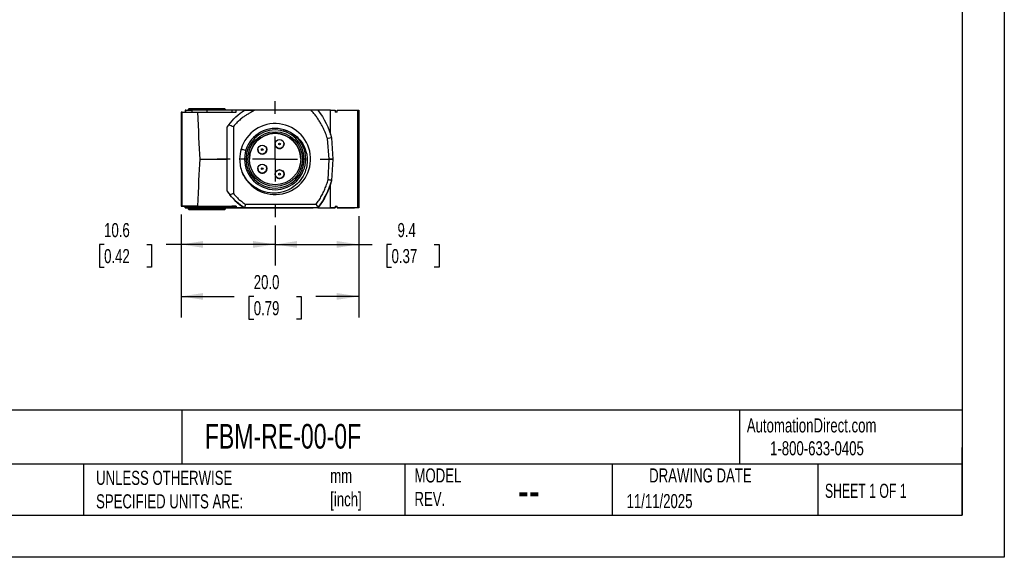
# Model space of a CAD drawing. Header units: millimetres. Extents: x 0 to 210, y 0 to 162.
# Tile 2 of 4: x 99 to 210, y 0 to 61. Entities that reach past the tile are written whole.
import ezdxf

# ---------------------------------------------------------------- set-up
doc = ezdxf.new("R2010")
doc.units = ezdxf.units.MM
doc.header["$LTSCALE"] = 0.75
doc.linetypes.add('CENTERX2', pattern=[20.32, 12.7, -2.54, 2.54, -2.54])
doc.layers.add('CENTER', color=40, linetype='CENTERX2')
doc.layers.add('DIMENSIONS', color=140, linetype='Continuous', lineweight=25)
doc.layers.add('TEXT', color=140, linetype='Continuous', lineweight=25)
doc.styles.add('SLDTEXTSTYLE0', font='TXT', dxfattribs={"width": 0.7})
doc.styles.add('SLDTEXTSTYLE1', font='TXT', dxfattribs={"width": 0.65})
doc.dimstyles.new('SLDDIMSTYLE1', dxfattribs={"dimtxt": 1.618506, "dimasz": 2.4765, "dimexe": 0, "dimexo": 0.0625, "dimgap": 0.404626, "dimtad": 0, "dimtih": 1, "dimtoh": 1, "dimdec": 1, "dimrnd": 1e-09, "dimzin": 12, "dimdsep": 46, "dimtxsty": 'SLDTEXTSTYLE0', "dimsah": 1, "dimcen": 0.09, "dimadec": 0, "dimazin": 3, "dimtfac": 1, "dimtdec": 1, "dimtofl": 0, "dimtmove": 0, "dimatfit": 3, "dimfxl": 0, "dimfrac": 2, "dimtolj": 1, "dimtzin": 12, "dimarcsym": 0})
doc.dimstyles.new('SLDDIMSTYLE4', dxfattribs={"dimtxt": 1.618506, "dimasz": 2.4765, "dimexe": 0, "dimexo": 0.0625, "dimgap": 0.404626, "dimtad": 0, "dimtih": 1, "dimtoh": 1, "dimdec": 1, "dimrnd": 1e-09, "dimzin": 4, "dimdsep": 46, "dimtxsty": 'SLDTEXTSTYLE0', "dimsah": 1, "dimcen": 0.09, "dimadec": 0, "dimazin": 1, "dimtfac": 1, "dimtdec": 1, "dimtofl": 0, "dimtmove": 0, "dimatfit": 3, "dimfxl": 0, "dimfrac": 2, "dimtolj": 1, "dimtzin": 12, "dimarcsym": 0})

# ---------------------------------------------------------------- blocks, each defined once
blk = doc.blocks.new('_D_9')
at = {"layer": 'DIMENSIONS'}
for p, q in [((116.74, 38.63), (116.74, 27.02)), ((136.77, 38.43), (136.77, 27.02)), ((116.74, 29.4), (122.74, 29.4)), ((124.93, 29.4), (124.38, 29.4)), ((124.38, 29.4), (124.38, 26.83)), ((129.74, 29.4), (130.28, 29.4)), ((130.28, 29.4), (130.28, 26.83)), ((136.77, 29.4), (131.93, 29.4)), ((124.38, 26.83), (124.93, 26.83)), ((130.28, 26.83), (129.74, 26.83))]:
    blk.add_line(p, q, dxfattribs=at)
for points in [[(116.74, 29.4), (119.22, 29.02), (119.22, 29.78)], [(136.77, 29.4), (134.29, 29.78), (134.29, 29.02)]]:
    blk.add_solid(points, dxfattribs=at)
at = {"layer": 'DIMENSIONS', "char_height": 1.587, "attachment_point": 1, "style": 'SLDTEXTSTYLE0'}
for s, insert in [('20.0', (124.93, 31.81)), ('0.79', (124.93, 28.87))]:
    blk.add_mtext(s, dxfattribs=dict(at, insert=insert))
blk = doc.blocks.new('_D_10')
at = {"layer": 'DIMENSIONS'}
for p, q in [((136.77, 38.43), (136.77, 32.88)), ((127.34, 37.39), (127.34, 32.88)), ((127.34, 35.26), (136.77, 35.26)), ((136.77, 35.26), (138.28, 35.26)), ((140.47, 35.26), (139.93, 35.26)), ((139.93, 35.26), (139.93, 32.69)), ((145.28, 35.26), (145.82, 35.26)), ((145.82, 35.26), (145.82, 32.69)), ((139.93, 32.69), (140.47, 32.69)), ((145.82, 32.69), (145.28, 32.69))]:
    blk.add_line(p, q, dxfattribs=at)
for points in [[(127.34, 35.26), (129.82, 34.88), (129.82, 35.64)], [(136.77, 35.26), (134.29, 35.64), (134.29, 34.88)]]:
    blk.add_solid(points, dxfattribs=at)
at = {"layer": 'DIMENSIONS', "char_height": 1.587, "attachment_point": 1, "style": 'SLDTEXTSTYLE0'}
for s, insert in [('9.4', (141.14, 37.67)), ('0.37', (140.47, 34.74))]:
    blk.add_mtext(s, dxfattribs=dict(at, insert=insert))
blk = doc.blocks.new('_D_11')
at = {"layer": 'DIMENSIONS'}
for p, q in [((116.74, 38.63), (116.74, 32.88)), ((127.34, 37.39), (127.34, 32.88)), ((108.06, 35.26), (107.52, 35.26)), ((107.52, 35.26), (107.52, 32.69)), ((112.87, 35.26), (113.41, 35.26)), ((113.41, 35.26), (113.41, 32.69)), ((116.74, 35.26), (115.06, 35.26)), ((127.34, 35.26), (116.74, 35.26)), ((107.52, 32.69), (108.06, 32.69)), ((113.41, 32.69), (112.87, 32.69))]:
    blk.add_line(p, q, dxfattribs=at)
for points in [[(116.74, 35.26), (119.22, 34.88), (119.22, 35.64)], [(127.34, 35.26), (124.86, 35.64), (124.86, 34.88)]]:
    blk.add_solid(points, dxfattribs=at)
at = {"layer": 'DIMENSIONS', "char_height": 1.587, "attachment_point": 1, "style": 'SLDTEXTSTYLE0'}
for s, insert in [('10.6', (108.06, 37.67)), ('0.42', (108.06, 34.74))]:
    blk.add_mtext(s, dxfattribs=dict(at, insert=insert))
blk = doc.blocks.new('SW_CENTERMARKSYMBOL_0')
at = {"layer": 'CENTER', "color": 0}
for p, q in [((0, 5.08), (0, 6.54)), ((0, 0), (0, 2.54)), ((-5.08, 0), (-6.54, 0)), ((0, 0), (-2.54, 0)), ((0, 0), (0, -2.54)), ((0, 0), (2.54, 0)), ((5.08, 0), (6.54, 0)), ((0, -5.08), (0, -6.54))]:
    blk.add_line(p, q, dxfattribs=at)

msp = doc.modelspace()

# ---------------------------------------------------------------- linework, layer by layer
at = {"color": 7, "linetype": 'Continuous'}
for p, q in [((209.55, 161.93), (209.55, 0)), ((209.55, 0), (0, 0))]:
    msp.add_line(p, q, dxfattribs=at)
for p, q in [((116.74, 50.18), (116.74, 39.58)), ((116.86, 39.58), (116.86, 50.18)), ((117.19, 50.38), (117.19, 50.18)), ((117.26, 50.18), (117.26, 50.38)), ((117.64, 50.58), (117.54, 50.48)), ((117.54, 50.48), (117.54, 50.38)), ((117.95, 50.38), (117.95, 50.18)), ((118.57, 50.18), (122.94, 50.18)), ((119.64, 50.38), (119.64, 50.18)), ((122.44, 50.38), (119.64, 50.38)), ((121.74, 50.48), (121.64, 50.58)), ((121.74, 50.38), (121.74, 50.48)), ((122.44, 50.38), (122.44, 50.18)), ((122.94, 50.18), (122.94, 50.38)), ((125.03, 50.38), (122.94, 50.38)), ((131.4, 50.38), (125.03, 50.38)), ((131.64, 50.38), (131.4, 50.38)), ((133.59, 50.38), (131.74, 50.38)), ((133.59, 47.66), (133.59, 50.38)), ((133.59, 50.38), (134.12, 50.38)), ((134.12, 50.38), (134.12, 50.18)), ((134.32, 50.18), (134.12, 50.18)), ((134.32, 50.18), (134.32, 50.38)), ((134.32, 50.38), (136.68, 50.38)), ((136.68, 39.38), (136.68, 50.38)), ((136.77, 50.38), (136.77, 39.38)), ((136.77, 49.05), (136.77, 49.05)), ((121.94, 44.88), (121.94, 48.5)), ((122.64, 48.56), (122.64, 40.99)), ((133.44, 44.86), (133.23, 47.2)), ((133.71, 47.28), (133.32, 47.18)), ((133.71, 47.28), (133.84, 44.88)), ((123.53, 46.1), (123.49, 45.95)), ((123.71, 46.55), (123.71, 46.55)), ((125.39, 45.95), (125.39, 45.95)), ((126.39, 45.95), (126.39, 45.95)), ((127.34, 46.58), (127.34, 46.58)), ((128.34, 46.58), (128.34, 46.58)), ((118.86, 44.88), (121.94, 44.88)), ((121.94, 41.26), (121.94, 44.88)), ((123.34, 44.88), (123.34, 44.88)), ((123.89, 44.88), (123.34, 44.88)), ((124.06, 44.88), (123.89, 44.88)), ((123.89, 44.88), (123.89, 44.88)), ((130.79, 44.88), (130.62, 44.88)), ((130.79, 44.88), (130.79, 44.88)), ((133.32, 42.55), (133.44, 44.86)), ((133.84, 44.86), (133.44, 44.86)), ((133.84, 44.88), (133.71, 42.48)), ((133.84, 44.86), (133.71, 42.48)), ((133.84, 44.88), (133.84, 44.86)), ((133.84, 44.88), (133.84, 44.88)), ((125.39, 43.8), (125.39, 43.8)), ((126.39, 43.8), (126.39, 43.8)), ((127.34, 43.18), (127.34, 43.18)), ((128.34, 43.18), (128.34, 43.18)), ((133.71, 42.48), (133.71, 42.48)), ((133.59, 39.38), (133.59, 42.07)), ((116.74, 39.58), (116.74, 39.58)), ((117.19, 39.38), (117.19, 39.58)), ((117.19, 39.38), (117.2, 39.38)), ((117.2, 39.38), (117.54, 39.38)), ((117.26, 39.38), (117.26, 39.58)), ((117.54, 39.38), (117.54, 39.28)), ((117.54, 39.28), (117.64, 39.18)), ((117.95, 39.58), (117.95, 39.38)), ((118.57, 39.58), (122.94, 39.58)), ((119.64, 39.58), (122.44, 39.58)), ((119.64, 39.38), (119.64, 39.58)), ((122.44, 39.38), (119.64, 39.38)), ((121.64, 39.18), (121.74, 39.28)), ((121.74, 39.28), (121.74, 39.38)), ((121.74, 39.38), (121.9, 39.38)), ((122.44, 39.58), (122.44, 39.58)), ((122.94, 39.58), (122.44, 39.58)), ((122.44, 39.38), (122.44, 39.58)), ((122.44, 39.38), (130.24, 39.38)), ((122.44, 39.38), (122.44, 39.38)), ((122.94, 39.58), (122.94, 39.38)), ((122.94, 39.58), (122.94, 39.58)), ((122.94, 39.38), (122.94, 39.38)), ((123.88, 39.38), (122.94, 39.38)), ((123.99, 39.78), (123.87, 39.38)), ((132.17, 39.38), (123.88, 39.38)), ((123.88, 39.38), (123.88, 39.38)), ((123.99, 39.78), (131.97, 39.78)), ((130.24, 39.38), (131.64, 39.38)), ((130.24, 39.38), (130.24, 39.38)), ((132.16, 39.38), (131.64, 39.38)), ((131.64, 39.38), (131.64, 39.38)), ((132.16, 39.38), (132.16, 39.38)), ((132.16, 39.38), (133.59, 39.38)), ((132.16, 39.38), (134.12, 39.38)), ((134.12, 39.38), (133.59, 39.38)), ((134.12, 39.58), (134.32, 39.58)), ((134.12, 39.58), (134.12, 39.38)), ((134.12, 39.58), (134.32, 39.58)), ((134.12, 39.58), (134.12, 39.58)), ((134.12, 39.38), (134.12, 39.38)), ((134.32, 39.38), (134.32, 39.58)), ((134.32, 39.58), (134.32, 39.58)), ((136.68, 39.38), (134.32, 39.38)), ((134.32, 39.38), (135.25, 39.38)), ((134.32, 39.38), (134.32, 39.38)), ((135.25, 39.38), (135.32, 39.38)), ((135.32, 39.38), (135.35, 39.38)), ((135.35, 39.38), (136.28, 39.38)), ((136.77, 39.38), (136.28, 39.38)), ((136.77, 39.38), (136.77, 39.38))]:
    msp.add_line(p, q)
at = {"flags": 128}
for points in [[(116.86, 50.18), (116.83, 50.18), (116.81, 50.18), (116.79, 50.18), (116.77, 50.18), (116.76, 50.18), (116.75, 50.18), (116.74, 50.18), (116.74, 50.18)], [(116.86, 50.18), (116.94, 50.18), (117.05, 50.18), (117.19, 50.18), (117.36, 50.18), (117.56, 50.18), (117.79, 50.18), (118.03, 50.18), (118.29, 50.18), (118.57, 50.18)], [(117.26, 50.38), (117.24, 50.38), (117.23, 50.38), (117.22, 50.38), (117.21, 50.38), (117.2, 50.38), (117.19, 50.38), (117.19, 50.38), (117.19, 50.38)], [(117.26, 50.38), (117.29, 50.38), (117.35, 50.38), (117.41, 50.38), (117.49, 50.38), (117.59, 50.38), (117.7, 50.38), (117.82, 50.38), (117.95, 50.38)], [(121.74, 50.48), (121.72, 50.48), (121.67, 50.48), (121.59, 50.48), (121.48, 50.48), (121.34, 50.48), (121.17, 50.48), (120.98, 50.48), (120.77, 50.48), (120.53, 50.48), (120.29, 50.48), (120.03, 50.48), (119.77, 50.48), (119.51, 50.48), (119.25, 50.48), (118.99, 50.48), (118.75, 50.48), (118.52, 50.48), (118.3, 50.48), (118.11, 50.48), (117.94, 50.48), (117.8, 50.48), (117.69, 50.48), (117.61, 50.48), (117.56, 50.48), (117.54, 50.48)], [(117.64, 50.58), (117.64, 50.58), (117.68, 50.58), (117.74, 50.58), (117.84, 50.58), (117.96, 50.58), (118.12, 50.58), (118.3, 50.58), (118.5, 50.58), (118.72, 50.58), (118.95, 50.58), (119.2, 50.58), (119.45, 50.58), (119.7, 50.58), (119.96, 50.58), (120.21, 50.58), (120.45, 50.58), (120.68, 50.58), (120.89, 50.58), (121.08, 50.58), (121.24, 50.58), (121.38, 50.58), (121.49, 50.58), (121.58, 50.58), (121.62, 50.58), (121.64, 50.58)], [(119.64, 50.38), (119.41, 50.38), (119.18, 50.38), (118.95, 50.38), (118.73, 50.38), (118.52, 50.38), (118.32, 50.38), (118.13, 50.38), (117.95, 50.38)], [(122.94, 50.38), (122.93, 50.38), (122.89, 50.38), (122.83, 50.38), (122.75, 50.38), (122.65, 50.38), (122.53, 50.38), (122.44, 50.38)], [(136.68, 50.38), (136.7, 50.38), (136.71, 50.38), (136.73, 50.38), (136.74, 50.38), (136.75, 50.38), (136.76, 50.38), (136.76, 50.38), (136.77, 50.38)], [(128.23, 48.2), (128.31, 48.18), (128.58, 48.1), (128.8, 48.02), (128.97, 47.94), (129.2, 47.83), (129.41, 47.69), (129.67, 47.5), (129.82, 47.37), (129.94, 47.25), (130.05, 47.13), (130.17, 47), (130.27, 46.86), (130.37, 46.72), (130.46, 46.58), (130.61, 46.29), (130.74, 45.98), (130.85, 45.63), (130.9, 45.45), (130.93, 45.28), (130.95, 45.12), (130.96, 44.98), (130.97, 44.76), (130.96, 44.62), (130.95, 44.45), (130.93, 44.28), (130.91, 44.11), (130.87, 43.94), (130.83, 43.77), (130.78, 43.61), (130.71, 43.41), (130.62, 43.19), (130.49, 42.95), (130.33, 42.69), (130.17, 42.47), (130, 42.27), (129.83, 42.09), (129.65, 41.93), (129.46, 41.78), (129.29, 41.66), (129.13, 41.56), (128.99, 41.49), (128.88, 41.43), (128.79, 41.38), (128.57, 41.29), (128.25, 41.18), (127.81, 41.09), (127.64, 41.06), (127.48, 41.05), (127.31, 41.04), (127.14, 41.04), (126.96, 41.05), (126.78, 41.06), (126.46, 41.11), (126.13, 41.19), (125.81, 41.3), (125.34, 41.52), (124.9, 41.8), (124.64, 42.01), (124.4, 42.24), (124.16, 42.51), (123.97, 42.77), (123.82, 43.01), (123.71, 43.21), (123.63, 43.39), (123.63, 43.39)], [(116.74, 39.58), (116.74, 39.58), (116.75, 39.58), (116.76, 39.58), (116.77, 39.58), (116.79, 39.58), (116.81, 39.58), (116.83, 39.58), (116.86, 39.58)], [(116.86, 39.58), (116.83, 39.58), (116.81, 39.58), (116.79, 39.58), (116.77, 39.58), (116.76, 39.58), (116.75, 39.58), (116.74, 39.58), (116.74, 39.58)], [(118.57, 39.58), (118.29, 39.58), (118.03, 39.58), (117.79, 39.58), (117.56, 39.58), (117.36, 39.58), (117.19, 39.58), (117.05, 39.58), (116.94, 39.58), (116.86, 39.58)], [(116.86, 39.58), (116.88, 39.58), (116.92, 39.58), (116.96, 39.58), (117.01, 39.58), (117.06, 39.58), (117.13, 39.58), (117.19, 39.58), (117.27, 39.58)], [(117.19, 39.58), (117.19, 39.58), (117.19, 39.58), (117.2, 39.58), (117.21, 39.58), (117.22, 39.58), (117.23, 39.58), (117.24, 39.58), (117.26, 39.58)], [(117.26, 39.38), (117.24, 39.38), (117.23, 39.38), (117.22, 39.38), (117.21, 39.38), (117.2, 39.38), (117.19, 39.38), (117.19, 39.38), (117.19, 39.38)], [(117.26, 39.58), (117.29, 39.58), (117.35, 39.58), (117.41, 39.58), (117.49, 39.58), (117.59, 39.58), (117.7, 39.58), (117.82, 39.58), (117.95, 39.58)], [(117.95, 39.38), (117.82, 39.38), (117.7, 39.38), (117.59, 39.38), (117.49, 39.38), (117.41, 39.38), (117.35, 39.38), (117.29, 39.38), (117.26, 39.38)], [(119.64, 39.38), (119.38, 39.38), (119.12, 39.38), (118.87, 39.38), (118.63, 39.38), (118.41, 39.38), (118.2, 39.38), (118.02, 39.38), (117.87, 39.38), (117.74, 39.38), (117.64, 39.38), (117.58, 39.38), (117.54, 39.38), (117.54, 39.38)], [(117.54, 39.28), (117.56, 39.28), (117.61, 39.28), (117.69, 39.28), (117.8, 39.28), (117.94, 39.28), (118.11, 39.28), (118.3, 39.28), (118.52, 39.28), (118.75, 39.28), (118.99, 39.28), (119.25, 39.28), (119.51, 39.28), (119.77, 39.28), (120.03, 39.28), (120.29, 39.28), (120.53, 39.28), (120.77, 39.28), (120.98, 39.28), (121.17, 39.28), (121.34, 39.28), (121.48, 39.28), (121.59, 39.28), (121.67, 39.28), (121.72, 39.28), (121.74, 39.28)], [(121.64, 39.18), (121.62, 39.18), (121.58, 39.18), (121.49, 39.18), (121.38, 39.18), (121.24, 39.18), (121.08, 39.18), (120.89, 39.18), (120.68, 39.18), (120.45, 39.18), (120.21, 39.18), (119.96, 39.18), (119.7, 39.18), (119.45, 39.18), (119.2, 39.18), (118.95, 39.18), (118.72, 39.18), (118.5, 39.18), (118.3, 39.18), (118.12, 39.18), (117.96, 39.18), (117.84, 39.18), (117.74, 39.18), (117.68, 39.18), (117.64, 39.18), (117.64, 39.18), (117.68, 39.18), (117.74, 39.18), (117.84, 39.18), (117.96, 39.18), (118.12, 39.18), (118.3, 39.18), (118.5, 39.18), (118.72, 39.18), (118.95, 39.18), (119.2, 39.18), (119.45, 39.18), (119.7, 39.18), (119.96, 39.18), (120.21, 39.18), (120.45, 39.18), (120.68, 39.18), (120.89, 39.18), (121.08, 39.18), (121.24, 39.18), (121.38, 39.18), (121.49, 39.18), (121.58, 39.18), (121.62, 39.18), (121.64, 39.18)], [(117.95, 39.58), (118.13, 39.58), (118.32, 39.58), (118.52, 39.58), (118.73, 39.58), (118.95, 39.58), (119.18, 39.58), (119.41, 39.58), (119.64, 39.58)], [(119.64, 39.38), (119.41, 39.38), (119.18, 39.38), (118.95, 39.38), (118.73, 39.38), (118.52, 39.38), (118.32, 39.38), (118.13, 39.38), (117.95, 39.38)], [(119.64, 39.18), (119.86, 39.18), (120.08, 39.18), (120.29, 39.18), (120.49, 39.18), (120.66, 39.18), (120.81, 39.18), (120.94, 39.18), (121.04, 39.18), (121.1, 39.18), (121.14, 39.18), (121.14, 39.18), (121.1, 39.18), (121.04, 39.18), (120.94, 39.18), (120.81, 39.18), (120.66, 39.18), (120.49, 39.18), (120.29, 39.18), (120.08, 39.18), (119.86, 39.18), (119.64, 39.18), (119.42, 39.18), (119.2, 39.18), (118.99, 39.18), (118.8, 39.18), (118.62, 39.18), (118.47, 39.18), (118.34, 39.18), (118.24, 39.18), (118.18, 39.18), (118.14, 39.18), (118.14, 39.18), (118.18, 39.18), (118.24, 39.18), (118.34, 39.18), (118.47, 39.18), (118.62, 39.18), (118.8, 39.18), (118.99, 39.18), (119.2, 39.18), (119.42, 39.18), (119.64, 39.18)], [(121.74, 39.38), (121.74, 39.38), (121.7, 39.38), (121.64, 39.38), (121.54, 39.38), (121.41, 39.38), (121.26, 39.38), (121.08, 39.38), (120.88, 39.38), (120.65, 39.38), (120.41, 39.38), (120.16, 39.38), (119.9, 39.38), (119.64, 39.38)], [(121.9, 39.38), (122.02, 39.38), (122.13, 39.38), (122.22, 39.38), (122.3, 39.38), (122.36, 39.38), (122.41, 39.38), (122.43, 39.38), (122.44, 39.38)], [(122.94, 39.58), (122.93, 39.58), (122.89, 39.58), (122.83, 39.58), (122.75, 39.58), (122.65, 39.58), (122.52, 39.58), (122.44, 39.58)], [(122.94, 39.38), (122.93, 39.38), (122.89, 39.38), (122.83, 39.38), (122.75, 39.38), (122.65, 39.38), (122.53, 39.38), (122.44, 39.38)], [(136.77, 39.38), (136.76, 39.38), (136.76, 39.38), (136.75, 39.38), (136.74, 39.38), (136.73, 39.38), (136.71, 39.38), (136.7, 39.38), (136.68, 39.38)]]:
    msp.add_lwpolyline(points, dxfattribs=at)
for centre, radius in [((127.34, 44.88), 3.08), ((127.34, 44.88), 2.9), ((127.84, 46.58), 0.5), ((127.84, 46.58), 0.1), ((125.89, 45.95), 0.5), ((125.89, 45.95), 0.1), ((125.89, 43.8), 0.5), ((125.89, 43.8), 0.1), ((127.84, 43.18), 0.5), ((127.84, 43.18), 0.505), ((127.84, 43.18), 0.1)]:
    msp.add_circle(centre, radius)
for centre, radius, start, end in [((127.34, 44.88), 4, 201.8005, 163.5459), ((127.34, 44.88), 6.5, 143.6467, 146.1778), ((127.34, 44.88), 3.45, 360, 180), ((127.34, 44.88), 3.28, 360, 180), ((127.34, 44.88), 2.9, 0, 180), ((127.84, 46.58), 0.505, 270, 14.5875), ((127.34, 44.88), 4, 163.5368, 180), ((125.89, 45.95), 0.505, 175.2841, 270), ((125.89, 45.95), 0.5, 180, 247.4773), ((125.89, 45.95), 0.5, 247.4773, 0), ((125.89, 45.95), 0.505, 270, 14.5875), ((127.84, 46.58), 0.505, 175.2841, 270), ((127.84, 46.58), 0.5, 180, 247.4773), ((127.84, 46.58), 0.5, 247.4773, 0), ((127.34, 44.88), 4, 180, 201.8776), ((127.34, 44.88), 3.45, 180, 360), ((127.34, 44.88), 3.45, 180, 360), ((127.34, 44.88), 3.28, 180, 360), ((125.89, 43.8), 0.505, 175.2841, 270), ((125.89, 43.8), 0.5, 180, 247.4773), ((125.89, 43.8), 0.5, 247.4773, 0), ((125.89, 43.8), 0.505, 270, 14.5875), ((127.84, 43.18), 0.5, 180, 247.4773), ((127.84, 43.18), 0.5, 247.4773, 0), ((125.04, 44.88), 9, 322.3301, 344.5376), ((127.34, 44.88), 6.5, 213.8222, 218.3074), ((127.34, 44.88), 6.5, 213.8222, 237.7958)]:
    msp.add_arc(centre, radius, start, end)
for centre, major_axis, start_param, end_param in [((119.6, 199.93), (0.02, 160.41), 2.774909, 2.882259), ((119.6, -110.17), (-0.02, 160.41), 0.259334, 0.366684)]:
    msp.add_ellipse(centre, major_axis=major_axis, ratio=0.017454, start_param=start_param, end_param=end_param)
for points in [[(122.11, 48.73), (122.59, 49.39), (123.19, 49.95), (123.88, 50.38)], [(132.16, 50.38), (132.88, 49.46), (133.4, 48.4), (133.71, 47.28)], [(122.11, 48.73), (122.28, 48.68), (122.46, 48.62), (122.64, 48.56)], [(133.32, 47.22), (133.29, 47.21), (133.26, 47.21), (133.23, 47.2)], [(133.71, 42.48), (133.4, 41.36), (132.88, 40.3), (132.17, 39.38)], [(133.72, 42.48), (133.58, 42.51), (133.45, 42.53), (133.32, 42.55)], [(122.64, 40.99), (122.51, 40.94), (122.37, 40.9), (122.24, 40.85)], [(123.88, 39.38), (123.25, 39.77), (122.7, 40.27), (122.24, 40.85)], [(131.97, 39.78), (132.04, 39.65), (132.1, 39.52), (132.17, 39.38)]]:
    msp.add_open_spline(points, degree=3)
for points, knots in [([(125.03, 50.38), (124.92, 50.32), (124.7, 50.19), (124.37, 50), (124.04, 49.81), (123.69, 49.57), (123.34, 49.28), (122.97, 48.94), (122.75, 48.69), (122.64, 48.56)], [0, 0, 0, 0, 0.125573, 0.251461, 0.381397, 0.502471, 0.66823, 0.833699, 1, 1, 1, 1]), ([(123.88, 50.38), (123.99, 50.38), (124.38, 50.38), (124.77, 50.38), (125.03, 50.38)], [0, 0, 0, 0, 0.307503, 1, 1, 1, 1]), ([(133.23, 47.2), (133.2, 47.3), (133.14, 47.5), (133.03, 47.78), (132.91, 48.07), (132.78, 48.34), (132.64, 48.62), (132.47, 48.93), (132.25, 49.28), (131.99, 49.67), (131.71, 50.03), (131.51, 50.26), (131.4, 50.38)], [0, 0, 0, 0, 0.0834711, 0.1666824, 0.2497379, 0.3327418, 0.4157986, 0.4990128, 0.6244586, 0.7495775, 0.8748203, 1, 1, 1, 1]), ([(132.17, 50.38), (132.04, 50.38), (131.79, 50.38), (131.53, 50.38), (131.4, 50.38)], [0, 0, 0, 0, 0.492161, 1, 1, 1, 1]), ([(123.5, 46.01), (123.61, 45.98), (123.8, 45.93), (123.98, 45.88), (124.05, 45.86)], [0, 0, 0, 0, 0.604966, 1, 1, 1, 1]), ([(131.97, 39.78), (132.02, 39.86), (132.13, 40.01), (132.29, 40.25), (132.44, 40.49), (132.58, 40.73), (132.71, 40.98), (132.83, 41.23), (132.95, 41.49), (133.05, 41.75), (133.15, 42.01), (133.24, 42.28), (133.29, 42.46), (133.32, 42.55)], [0, 0, 0, 0, 0.091694, 0.182937, 0.273824, 0.364455, 0.454928, 0.545342, 0.635797, 0.726392, 0.817225, 0.908396, 1, 1, 1, 1]), ([(122.64, 40.99), (122.69, 40.93), (122.78, 40.82), (122.94, 40.65), (123.1, 40.49), (123.26, 40.34), (123.44, 40.19), (123.62, 40.05), (123.8, 39.91), (123.93, 39.82), (123.99, 39.78)], [0, 0, 0, 0, 0.12383, 0.247634, 0.371594, 0.495891, 0.620704, 0.746211, 0.872586, 1, 1, 1, 1])]:
    msp.add_open_spline(points, degree=3, knots=knots)
at = {"layer": 'TEXT'}
for p, q in [((204.79, 157.16), (204.79, 4.76)), ((204.79, 16.59), (4.76, 16.59)), ((116.82, 16.59), (116.82, 10.48)), ((179.68, 16.59), (179.68, 10.48)), ((204.79, 4.76), (204.79, 12.38)), ((204.79, 10.48), (4.76, 10.48)), ((105.75, 10.48), (105.75, 4.76)), ((141.98, 10.48), (141.98, 4.76)), ((165.35, 10.48), (165.35, 4.76)), ((188.51, 10.48), (188.51, 4.76)), ((4.76, 4.76), (204.79, 4.76))]:
    msp.add_line(p, q, dxfattribs=at)

# ---------------------------------------------------------------- block references
at = {"layer": 'CENTER'}
msp.add_blockref('SW_CENTERMARKSYMBOL_0', (127.34, 44.88), dxfattribs=at)

# ---------------------------------------------------------------- texts
at = {"color": 179, "linetype": 'Continuous', "lineweight": 18, "char_height": 1.5875, "attachment_point": 1, "style": 'SLDTEXTSTYLE0'}
for s, insert in [('AutomationDirect.com', (180.52, 15.66)), ('1-800-633-0405', (183.14, 13.08))]:
    msp.add_mtext(s, dxfattribs=dict(at, insert=insert))
at = {"layer": 'TEXT'}
for s, insert, char_height, attachment_point, style in [('FBM-RE-00-0F', (119.41, 15.03), 2.7781, 1, 'SLDTEXTSTYLE0'), ('MODEL ^JREV.', (143.05, 10.02), 1.5875, 1, 'SLDTEXTSTYLE0'), ('DRAWING DATE', (175.29, 10.02), 1.5875, 2, 'SLDTEXTSTYLE0'), ('METRIC UNITS USED ^JFOR PART DESIGN', (80.14, 9.75), 1.5875, 1, 'SLDTEXTSTYLE0'), ('UNLESS OTHERWISE ^JSPECIFIED UNITS ARE:', (107.15, 9.75), 1.5875, 1, 'SLDTEXTSTYLE0'), ('mm^J[inch]', (133.55, 9.98), 1.587, 1, 'SLDTEXTSTYLE0'), ('SHEET 1 OF 1', (189.33, 8.29), 1.5875, 1, 'SLDTEXTSTYLE1'), ('--', (154.72, 9.54), 3.969, 1, 'SLDTEXTSTYLE0'), ('11/11/2025', (166.96, 7.13), 1.587, 1, 'SLDTEXTSTYLE0')]:
    msp.add_mtext(s, dxfattribs=dict(at, insert=insert, char_height=char_height, attachment_point=attachment_point, style=style))

# ---------------------------------------------------------------- dimensions: what is measured, and where the dimension line sits
at = {"layer": 'DIMENSIONS'}
for base, p2, picture, middle in [((116.74, 35.26), (116.74, 39.58), '_D_11', (110.46, 35.26)), ((136.77, 35.26), (136.77, 39.38), '_D_10', (142.88, 35.26))]:
    dim = msp.add_linear_dim(base=base, p1=(127.34, 38.34), p2=p2, dimstyle='SLDDIMSTYLE1', dxfattribs=at)
    dim.commit()
    dim.dimension.update_dxf_attribs({"geometry": picture, "text_midpoint": middle, "dimtype": 160})
dim = msp.add_linear_dim(base=(136.77, 29.4), p1=(116.74, 39.58), p2=(136.77, 39.38), angle=0, dimstyle='SLDDIMSTYLE4', dxfattribs=at)
dim.commit()
dim.dimension.update_dxf_attribs({"geometry": '_D_9', "text_midpoint": (127.33, 29.4), "dimtype": 160})

doc.saveas('drawing.dxf')
